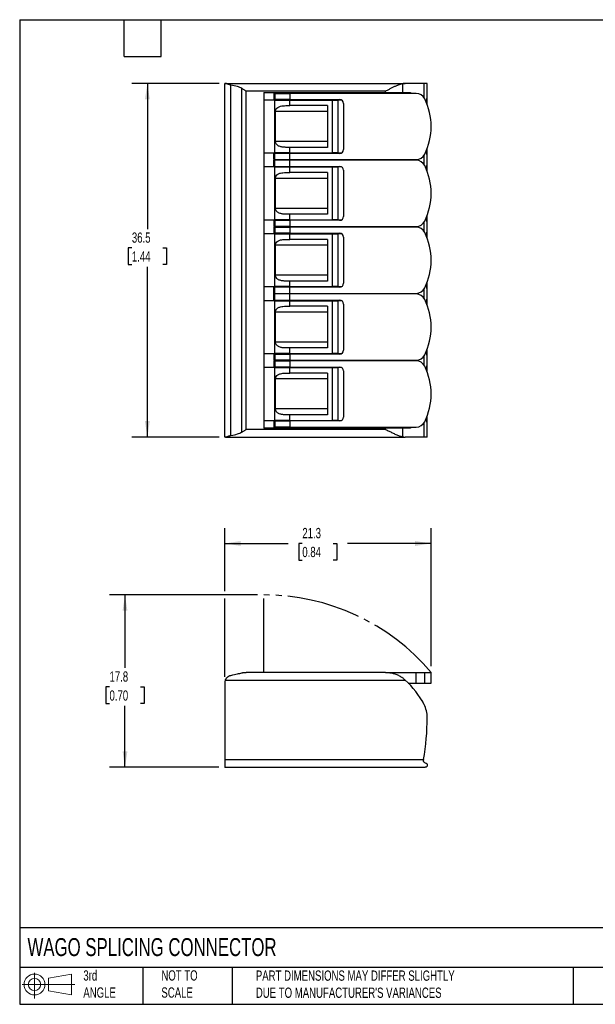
# Model space of a CAD drawing. Header units: millimetres. Extents: x 3 to 137, y 3 to 105.
# Tile 1 of 3: x 3 to 63, y 3 to 105. Entities that reach past the tile are written whole.
import ezdxf

# ---------------------------------------------------------------- set-up
doc = ezdxf.new("R2010")
doc.units = ezdxf.units.MM
doc.header["$LTSCALE"] = 0.5
doc.linetypes.add('SLD-Center', pattern=[19.05, 15.24, -1.27, 1.27, -1.27])
doc.linetypes.add('SLD-Solid', pattern=[0])
doc.layers.add('CENTER', color=40, linetype='SLD-Center')
doc.layers.add('SLD-DEFPOINTS', color=7, linetype='Continuous')
doc.layers.add('DIMENSIONS', color=140, linetype='SLD-Solid', lineweight=25)
doc.layers.add('TEXT', color=140, linetype='SLD-Solid', lineweight=25)
doc.styles.add('SLDTEXTSTYLE0', font='TXT', dxfattribs={"width": 0.7})
doc.dimstyles.new('SLDDIMSTYLE0', dxfattribs={"dimtxt": 1.079004, "dimasz": 1.651, "dimexe": 0, "dimexo": 0.0625, "dimgap": 0.269751, "dimtad": 0, "dimtih": 1, "dimtoh": 1, "dimrnd": 1e-09, "dimzin": 12, "dimdsep": 46, "dimtxsty": 'SLDTEXTSTYLE0', "dimsah": 1, "dimcen": 0.09, "dimadec": 0, "dimazin": 3, "dimtfac": 1, "dimtofl": 0, "dimtmove": 0, "dimatfit": 3, "dimfxl": 0, "dimfrac": 2, "dimtolj": 1, "dimtzin": 12, "dimarcsym": 0})

# ---------------------------------------------------------------- blocks, each defined once
blk = doc.blocks.new('Block11')
at = {"color": 7, "linetype": 'SLD-Solid', "lineweight": 18}
for p, q in [((1.29, 2.66), (1.29, 0)), ((2.74, 2.08), (5.09, 2.52)), ((2.74, 0.8), (2.74, 2.08)), ((5.09, 2.52), (5.09, 0.37)), ((0, 1.44), (5.44, 1.44)), ((2.74, 0.8), (5.09, 0.37))]:
    blk.add_line(p, q, dxfattribs=at)
for radius in [1.08, 0.643]:
    blk.add_circle((1.29, 1.44), radius, dxfattribs=at)
blk = doc.blocks.new('Block12')
at = {"layer": 'SLD-DEFPOINTS'}
blk.add_blockref('Block11', (0, 0), dxfattribs=at)
blk = doc.blocks.new('_D')
at = {"layer": 'DIMENSIONS'}
for p, q in [((27.74, 45.43), (12.46, 45.43)), ((14.05, 45.43), (14.05, 37.88)), ((12.45, 35.92), (12.08, 35.92)), ((12.08, 35.92), (12.08, 34.21)), ((15.65, 35.92), (16.02, 35.92)), ((16.02, 35.92), (16.02, 34.21)), ((12.08, 34.21), (12.45, 34.21)), ((14.05, 27.63), (14.05, 33.97)), ((16.02, 34.21), (15.65, 34.21)), ((23.73, 27.63), (12.46, 27.63))]:
    blk.add_line(p, q, dxfattribs=at)
for points in [[(14.05, 45.43), (13.8, 43.78), (14.3, 43.78)], [(14.05, 27.63), (14.3, 29.28), (13.8, 29.28)]]:
    blk.add_solid(points, dxfattribs=at)
at = {"layer": 'DIMENSIONS', "char_height": 1.058, "attachment_point": 1, "style": 'SLDTEXTSTYLE0'}
for s, insert in [('17.8', (12.45, 37.53)), ('0.70', (12.45, 35.57))]:
    blk.add_mtext(s, dxfattribs=dict(at, insert=insert))
blk = doc.blocks.new('_D_1')
at = {"layer": 'DIMENSIONS'}
for p, q in [((24.36, 45.81), (24.36, 52.31)), ((45.66, 38.06), (45.66, 52.31)), ((24.36, 50.73), (30.9, 50.73)), ((32.36, 50.73), (32, 50.73)), ((32, 50.73), (32, 49.01)), ((35.56, 50.73), (35.93, 50.73)), ((35.93, 50.73), (35.93, 49.01)), ((45.66, 50.73), (37.03, 50.73)), ((32, 49.01), (32.36, 49.01)), ((35.93, 49.01), (35.56, 49.01)), ((24.36, 36.97), (24.36, 45.05))]:
    blk.add_line(p, q, dxfattribs=at)
for points in [[(24.36, 50.73), (26.01, 50.47), (26.01, 50.98)], [(45.66, 50.73), (44.01, 50.98), (44.01, 50.47)]]:
    blk.add_solid(points, dxfattribs=at)
at = {"layer": 'DIMENSIONS', "char_height": 1.058, "attachment_point": 1, "style": 'SLDTEXTSTYLE0'}
for s, insert in [('21.3', (32.36, 52.33)), ('0.84', (32.36, 50.38))]:
    blk.add_mtext(s, dxfattribs=dict(at, insert=insert))
blk = doc.blocks.new('_D_3')
at = {"layer": 'DIMENSIONS'}
for p, q in [((23.78, 98.2), (14.77, 98.2)), ((16.36, 98.2), (16.36, 83.17)), ((14.76, 81.22), (14.39, 81.22)), ((14.39, 81.22), (14.39, 79.5)), ((17.96, 81.22), (18.33, 81.22)), ((18.33, 81.22), (18.33, 79.5)), ((14.39, 79.5), (14.76, 79.5)), ((16.36, 61.7), (16.36, 79.26)), ((18.33, 79.5), (17.96, 79.5)), ((23.78, 61.7), (14.77, 61.7))]:
    blk.add_line(p, q, dxfattribs=at)
for points in [[(16.36, 98.2), (16.11, 96.55), (16.61, 96.55)], [(16.36, 61.7), (16.61, 63.35), (16.11, 63.35)]]:
    blk.add_solid(points, dxfattribs=at)
at = {"layer": 'DIMENSIONS', "char_height": 1.058, "attachment_point": 1, "style": 'SLDTEXTSTYLE0'}
for s, insert in [('36.5', (14.76, 82.82)), ('1.44', (14.76, 80.87))]:
    blk.add_mtext(s, dxfattribs=dict(at, insert=insert))

msp = doc.modelspace()

# ---------------------------------------------------------------- linework, layer by layer
for p, q in [((24.36, 61.704), (24.36, 98.204)), ((24.413, 98.204), (24.36, 98.204)), ((24.413, 98.204), (42.986, 98.204)), ((24.984, 61.874), (24.984, 98.033)), ((26.119, 62.227), (26.119, 97.68)), ((42.726, 97.279), (42.726, 98.171)), ((44.927, 98.204), (42.986, 98.204)), ((45.26, 98.204), (44.927, 98.204)), ((44.927, 96.734), (44.927, 98.204)), ((45.26, 96.861), (45.26, 98.204)), ((45.26, 95.999), (45.26, 97.964)), ((40.96, 97.404), (26.56, 97.404)), ((26.56, 62.504), (26.56, 97.404)), ((28.37, 97.279), (40.96, 97.279)), ((28.37, 97.279), (28.37, 62.629)), ((29.41, 97.174), (29.41, 96.534)), ((29.51, 97.174), (29.41, 97.174)), ((29.41, 96.534), (29.51, 96.534)), ((29.51, 97.174), (29.51, 96.534)), ((29.51, 97.174), (31.06, 97.174)), ((31.06, 96.534), (29.51, 96.534)), ((31.06, 97.174), (31.06, 96.534)), ((44.099, 97.174), (31.06, 97.174)), ((31.06, 96.534), (36.21, 96.534)), ((40.96, 97.279), (40.96, 97.404)), ((40.96, 97.279), (42.726, 97.279)), ((42.726, 97.279), (43.545, 97.279)), ((43.544, 97.174), (43.544, 97.204)), ((43.545, 97.204), (43.544, 97.204)), ((43.545, 97.279), (43.545, 97.204)), ((43.569, 97.204), (43.545, 97.204)), ((43.569, 97.174), (43.569, 97.204)), ((29.51, 96.479), (28.37, 96.479)), ((29.51, 96.479), (31.06, 96.479)), ((29.51, 91.029), (29.51, 96.479)), ((30.659, 95.904), (31.06, 95.904)), ((31.06, 95.904), (31.06, 96.479)), ((31.06, 96.479), (35.46, 96.479)), ((34.96, 95.904), (31.06, 95.904)), ((34.96, 95.904), (34.96, 91.604)), ((35.46, 96.479), (36.052, 96.479)), ((35.46, 91.029), (35.46, 96.479)), ((36.052, 91.029), (36.052, 96.479)), ((36.413, 96.479), (36.052, 96.479)), ((36.61, 96.134), (36.61, 91.374)), ((29.579, 92.204), (29.579, 95.304)), ((34.96, 95.304), (29.579, 95.304)), ((34.96, 92.204), (29.579, 92.204)), ((31.06, 91.604), (30.659, 91.604)), ((31.06, 91.029), (31.06, 91.604)), ((34.96, 91.604), (31.06, 91.604)), ((45.26, 89.099), (45.26, 91.509)), ((28.37, 91.029), (29.51, 91.029)), ((29.41, 90.334), (29.41, 90.974)), ((29.41, 90.974), (29.51, 90.974)), ((31.06, 91.029), (29.51, 91.029)), ((29.51, 90.334), (29.51, 90.974)), ((31.06, 90.974), (29.51, 90.974)), ((31.06, 91.029), (35.46, 91.029)), ((36.21, 90.974), (31.06, 90.974)), ((31.06, 90.334), (31.06, 90.974)), ((36.052, 91.029), (35.46, 91.029)), ((36.052, 91.029), (36.413, 91.029)), ((44.927, 89.834), (44.927, 90.773)), ((45.26, 89.961), (45.26, 90.637)), ((29.51, 89.579), (28.37, 89.579)), ((29.51, 90.334), (29.41, 90.334)), ((29.41, 89.634), (29.41, 90.274)), ((29.41, 90.274), (29.51, 90.274)), ((29.51, 89.634), (29.41, 89.634)), ((29.51, 90.334), (31.06, 90.334)), ((29.51, 89.634), (29.51, 90.274)), ((31.06, 90.274), (29.51, 90.274)), ((29.51, 89.634), (31.06, 89.634)), ((29.51, 84.129), (29.51, 89.579)), ((29.51, 89.579), (31.06, 89.579)), ((31.06, 90.334), (44.099, 90.334)), ((31.06, 89.634), (31.06, 90.274)), ((44.099, 90.274), (31.06, 90.274)), ((31.06, 89.634), (36.21, 89.634)), ((31.06, 89.004), (31.06, 89.579)), ((31.06, 89.579), (35.46, 89.579)), ((35.46, 84.129), (35.46, 89.579)), ((35.46, 89.579), (36.052, 89.579)), ((36.052, 84.129), (36.052, 89.579)), ((36.413, 89.579), (36.052, 89.579)), ((43.544, 90.274), (43.544, 90.334)), ((43.569, 90.274), (43.569, 90.334)), ((29.579, 85.304), (29.579, 88.404)), ((34.96, 88.404), (29.579, 88.404)), ((30.659, 89.004), (31.06, 89.004)), ((34.96, 89.004), (31.06, 89.004)), ((34.96, 89.004), (34.96, 84.704)), ((36.61, 89.234), (36.61, 84.474)), ((34.96, 85.304), (29.579, 85.304)), ((31.06, 84.704), (30.659, 84.704)), ((31.06, 84.129), (31.06, 84.704)), ((34.96, 84.704), (31.06, 84.704)), ((45.26, 82.199), (45.26, 84.609)), ((28.37, 84.129), (29.51, 84.129)), ((29.41, 84.074), (29.41, 83.434)), ((29.51, 84.074), (29.41, 84.074)), ((29.41, 83.434), (29.51, 83.434)), ((29.41, 83.374), (29.41, 82.734)), ((29.51, 83.374), (29.41, 83.374)), ((31.06, 84.129), (29.51, 84.129)), ((29.51, 84.074), (29.51, 83.434)), ((29.51, 84.074), (31.06, 84.074)), ((31.06, 83.434), (29.51, 83.434)), ((29.51, 83.374), (29.51, 82.734)), ((29.51, 83.374), (31.06, 83.374)), ((31.06, 84.129), (35.46, 84.129)), ((31.06, 84.074), (31.06, 83.434)), ((36.21, 84.074), (31.06, 84.074)), ((31.06, 83.434), (44.099, 83.434)), ((31.06, 83.374), (31.06, 82.734)), ((44.099, 83.374), (31.06, 83.374)), ((36.052, 84.129), (35.46, 84.129)), ((36.052, 84.129), (36.413, 84.129)), ((43.544, 83.374), (43.544, 83.434)), ((43.569, 83.374), (43.569, 83.434)), ((44.927, 82.934), (44.927, 83.873)), ((45.26, 83.061), (45.26, 83.737)), ((29.51, 82.679), (28.37, 82.679)), ((29.41, 82.734), (29.51, 82.734)), ((31.06, 82.734), (29.51, 82.734)), ((29.51, 82.679), (31.06, 82.679)), ((29.51, 77.229), (29.51, 82.679)), ((31.06, 82.734), (36.21, 82.734)), ((31.06, 82.104), (31.06, 82.679)), ((31.06, 82.679), (35.46, 82.679)), ((35.46, 77.229), (35.46, 82.679)), ((35.46, 82.679), (36.052, 82.679)), ((36.052, 77.229), (36.052, 82.679)), ((36.413, 82.679), (36.052, 82.679)), ((36.61, 82.334), (36.61, 77.574)), ((29.579, 78.404), (29.579, 81.504)), ((34.96, 81.504), (29.579, 81.504)), ((30.659, 82.104), (31.06, 82.104)), ((34.96, 82.104), (31.06, 82.104)), ((34.96, 82.104), (34.96, 77.804)), ((34.96, 78.404), (29.579, 78.404)), ((28.37, 77.229), (29.51, 77.229)), ((31.06, 77.229), (29.51, 77.229)), ((31.06, 77.804), (30.659, 77.804)), ((31.06, 77.229), (31.06, 77.804)), ((34.96, 77.804), (31.06, 77.804)), ((31.06, 77.229), (35.46, 77.229)), ((36.052, 77.229), (35.46, 77.229)), ((36.052, 77.229), (36.413, 77.229)), ((45.26, 75.299), (45.26, 77.709)), ((29.41, 76.534), (29.41, 77.174)), ((29.41, 77.174), (29.51, 77.174)), ((29.51, 76.534), (29.41, 76.534)), ((29.41, 75.834), (29.41, 76.474)), ((29.41, 76.474), (29.51, 76.474)), ((29.51, 76.534), (29.51, 77.174)), ((31.06, 77.174), (29.51, 77.174)), ((29.51, 76.534), (31.06, 76.534)), ((29.51, 75.834), (29.51, 76.474)), ((31.06, 76.474), (29.51, 76.474)), ((36.21, 77.174), (31.06, 77.174)), ((31.06, 76.534), (31.06, 77.174)), ((31.06, 76.534), (44.099, 76.534)), ((31.06, 75.834), (31.06, 76.474)), ((44.099, 76.474), (31.06, 76.474)), ((43.544, 76.474), (43.544, 76.534)), ((43.569, 76.474), (43.569, 76.534)), ((44.927, 76.034), (44.927, 76.973)), ((45.26, 76.161), (45.26, 76.837)), ((29.51, 75.779), (28.37, 75.779)), ((29.51, 75.834), (29.41, 75.834)), ((29.51, 75.834), (31.06, 75.834)), ((29.51, 70.329), (29.51, 75.779)), ((29.51, 75.779), (31.06, 75.779)), ((30.659, 75.204), (31.06, 75.204)), ((31.06, 75.834), (36.21, 75.834)), ((31.06, 75.204), (31.06, 75.779)), ((31.06, 75.779), (35.46, 75.779)), ((34.96, 75.204), (31.06, 75.204)), ((34.96, 75.204), (34.96, 70.904)), ((35.46, 70.329), (35.46, 75.779)), ((35.46, 75.779), (36.052, 75.779)), ((36.052, 70.329), (36.052, 75.779)), ((36.413, 75.779), (36.052, 75.779)), ((36.61, 75.434), (36.61, 70.674)), ((29.579, 71.504), (29.579, 74.604)), ((34.96, 74.604), (29.579, 74.604)), ((34.96, 71.504), (29.579, 71.504)), ((28.37, 70.329), (29.51, 70.329)), ((29.41, 70.274), (29.41, 69.634)), ((29.51, 70.274), (29.41, 70.274)), ((31.06, 70.329), (29.51, 70.329)), ((29.51, 70.274), (31.06, 70.274)), ((29.51, 70.274), (29.51, 69.634)), ((31.06, 70.904), (30.659, 70.904)), ((31.06, 70.329), (31.06, 70.904)), ((34.96, 70.904), (31.06, 70.904)), ((31.06, 70.329), (35.46, 70.329)), ((31.06, 70.274), (31.06, 69.634)), ((36.21, 70.274), (31.06, 70.274)), ((36.052, 70.329), (35.46, 70.329)), ((36.052, 70.329), (36.413, 70.329)), ((45.26, 68.399), (45.26, 70.809)), ((29.41, 69.634), (29.51, 69.634)), ((29.41, 69.574), (29.41, 68.934)), ((29.51, 69.574), (29.41, 69.574)), ((31.06, 69.634), (29.51, 69.634)), ((29.51, 69.574), (29.51, 68.934)), ((29.51, 69.574), (31.06, 69.574)), ((31.06, 69.634), (44.099, 69.634)), ((31.06, 69.574), (31.06, 68.934)), ((44.099, 69.574), (31.06, 69.574)), ((43.544, 69.574), (43.544, 69.634)), ((43.569, 69.574), (43.569, 69.634)), ((44.927, 69.134), (44.927, 70.073)), ((45.26, 69.261), (45.26, 69.937)), ((29.51, 68.879), (28.37, 68.879)), ((29.41, 68.934), (29.51, 68.934)), ((31.06, 68.934), (29.51, 68.934)), ((29.51, 68.879), (31.06, 68.879)), ((29.51, 63.429), (29.51, 68.879)), ((30.659, 68.304), (31.06, 68.304)), ((31.06, 68.934), (36.21, 68.934)), ((31.06, 68.304), (31.06, 68.879)), ((31.06, 68.879), (35.46, 68.879)), ((34.96, 68.304), (31.06, 68.304)), ((34.96, 68.304), (34.96, 64.004)), ((35.46, 63.429), (35.46, 68.879)), ((35.46, 68.879), (36.052, 68.879)), ((36.052, 63.429), (36.052, 68.879)), ((36.413, 68.879), (36.052, 68.879)), ((36.61, 68.534), (36.61, 63.774)), ((29.579, 64.604), (29.579, 67.704)), ((34.96, 67.704), (29.579, 67.704)), ((34.96, 64.604), (29.579, 64.604)), ((28.37, 63.429), (29.51, 63.429)), ((29.41, 63.374), (29.41, 62.734)), ((29.51, 63.374), (29.41, 63.374)), ((31.06, 63.429), (29.51, 63.429)), ((29.51, 63.374), (31.06, 63.374)), ((29.51, 63.374), (29.51, 62.734)), ((31.06, 64.004), (30.659, 64.004)), ((31.06, 63.429), (31.06, 64.004)), ((34.96, 64.004), (31.06, 64.004)), ((31.06, 63.429), (35.46, 63.429)), ((31.06, 63.374), (31.06, 62.734)), ((36.21, 63.374), (31.06, 63.374)), ((36.052, 63.429), (35.46, 63.429)), ((36.052, 63.429), (36.413, 63.429)), ((44.927, 61.704), (44.927, 63.173)), ((45.26, 61.943), (45.26, 63.909)), ((45.26, 61.704), (45.26, 63.037)), ((40.96, 62.504), (26.56, 62.504)), ((40.96, 62.629), (28.37, 62.629)), ((29.41, 62.734), (29.51, 62.734)), ((31.06, 62.734), (29.51, 62.734)), ((31.06, 62.734), (44.099, 62.734)), ((40.96, 62.504), (40.96, 62.629)), ((42.726, 62.629), (40.96, 62.629)), ((42.726, 61.736), (42.726, 62.629)), ((43.545, 62.629), (42.726, 62.629)), ((43.544, 62.704), (43.544, 62.734)), ((43.545, 62.704), (43.544, 62.704)), ((43.545, 62.704), (43.545, 62.629)), ((43.569, 62.704), (43.545, 62.704)), ((43.569, 62.704), (43.569, 62.734)), ((24.413, 61.704), (24.36, 61.704)), ((24.413, 61.704), (42.986, 61.704)), ((44.927, 61.704), (42.986, 61.704)), ((45.26, 61.704), (44.927, 61.704)), ((24.413, 36.626), (42.986, 36.626)), ((40.96, 37.426), (26.56, 37.426)), ((40.96, 37.426), (44.099, 37.426)), ((44.099, 36.326), (44.099, 37.426)), ((44.099, 37.426), (44.997, 37.426)), ((44.997, 36.326), (44.997, 37.426)), ((44.997, 37.426), (45.66, 37.426)), ((45.66, 36.326), (45.66, 37.426)), ((24.36, 36.34), (24.36, 28.426)), ((43.303, 36.326), (44.099, 36.326)), ((44.099, 36.326), (44.997, 36.326)), ((44.997, 36.326), (45.66, 36.326)), ((24.36, 28.426), (24.36, 27.626)), ((24.36, 28.426), (44.873, 28.426)), ((45.03, 27.626), (24.36, 27.626))]:
    msp.add_line(p, q)
for centre, radius, start, end in [((36.21, 96.134), 0.4, 360, 90), ((44.099, 96.174), 1, 26.10388, 90), ((39.16, 93.754), 6.5, 333.89612, 26.10388), ((36.21, 91.374), 0.4, 270, 0), ((44.099, 91.334), 1, 270, 333.89612), ((36.21, 89.234), 0.4, 360, 90), ((44.099, 89.274), 1, 26.10388, 90), ((39.16, 86.854), 6.5, 333.89612, 26.10388), ((36.21, 84.474), 0.4, 270, 0), ((44.099, 84.434), 1, 270, 333.89612), ((44.099, 82.374), 1, 26.10388, 90), ((36.21, 82.334), 0.4, 360, 90), ((39.16, 79.954), 6.5, 333.89612, 26.10388), ((36.21, 77.574), 0.4, 270, 0), ((44.099, 77.534), 1, 270, 333.89612), ((44.099, 75.474), 1, 26.10388, 90), ((36.21, 75.434), 0.4, 360, 90), ((39.16, 73.054), 6.5, 333.89612, 26.10388), ((36.21, 70.674), 0.4, 270, 0), ((44.099, 70.634), 1, 270, 333.89612), ((44.099, 68.574), 1, 26.10388, 90), ((36.21, 68.534), 0.4, 360, 90), ((39.16, 66.154), 6.5, 333.89612, 26.10388), ((36.21, 63.774), 0.4, 270, 0), ((44.099, 63.734), 1, 270, 333.89612), ((25.16, 36.34), 0.8, 159.01871, 180), ((36.96, 29.941), 9, 27.72241, 47.97126), ((42.36, 32.779), 2.9, 359.75518, 27.72241), ((19.51, 32.876), 25.75, 350.04844, 359.75519)]:
    msp.add_arc(centre, radius, start, end)
for points, knots in [([(24.984, 98.033), (24.957, 98.038), (24.904, 98.049), (24.83, 98.069), (24.762, 98.091), (24.698, 98.114), (24.638, 98.137), (24.583, 98.158), (24.533, 98.177), (24.487, 98.191), (24.446, 98.202), (24.424, 98.203), (24.413, 98.204)], [0, 0, 0, 0, 0.1042343, 0.2055894, 0.3048911, 0.4028136, 0.4999538, 0.5969163, 0.6944007, 0.7932836, 0.894684, 1, 1, 1, 1]), ([(26.119, 97.68), (25.975, 97.768), (25.819, 97.825), (25.438, 97.943), (25.212, 97.993), (24.984, 98.033)], [0, 0, 0, 0, 0.4179246, 0.4179246, 1, 1, 1, 1]), ([(26.56, 97.404), (26.523, 97.427), (26.449, 97.474), (26.339, 97.543), (26.229, 97.612), (26.155, 97.658), (26.119, 97.68)], [0, 0, 0, 0, 0.2499598, 0.4999862, 0.750016, 1, 1, 1, 1]), ([(42.726, 98.171), (42.69, 98.163), (42.619, 98.147), (42.511, 98.115), (42.406, 98.08), (42.303, 98.042), (42.201, 98.002), (42.041, 97.935), (41.819, 97.836), (41.534, 97.698), (41.248, 97.552), (41.056, 97.453), (40.96, 97.404)], [0, 0, 0, 0, 0.0657021, 0.1297988, 0.1916114, 0.251405, 0.30969, 0.3669448, 0.5252498, 0.6834867, 0.8417587, 1, 1, 1, 1]), ([(42.986, 98.204), (42.957, 98.203), (42.9, 98.201), (42.813, 98.19), (42.755, 98.178), (42.726, 98.171)], [0, 0, 0, 0, 0.3331648, 0.666844, 1, 1, 1, 1]), ([(45.173, 96.203), (45.173, 96.209), (45.175, 96.267), (45.188, 96.416), (45.216, 96.625), (45.253, 96.805), (45.257, 96.842), (45.26, 96.861)], [0, 0, 0, 0, 0.0183119, 0.1645301, 0.4483739, 0.7247284, 1, 1, 1, 1]), ([(29.579, 95.304), (29.58, 95.321), (29.581, 95.357), (29.591, 95.408), (29.607, 95.458), (29.63, 95.509), (29.694, 95.616), (29.852, 95.753), (30.097, 95.847), (30.374, 95.898), (30.559, 95.902), (30.659, 95.904)], [0, 0, 0, 0, 0.0356232, 0.0706556, 0.1055787, 0.14071, 0.188126, 0.3694171, 0.5956026, 0.7827925, 1, 1, 1, 1]), ([(30.659, 91.604), (30.606, 91.604), (30.5, 91.606), (30.344, 91.619), (30.197, 91.642), (30.052, 91.68), (29.916, 91.733), (29.774, 91.82), (29.648, 91.943), (29.591, 92.083), (29.58, 92.169), (29.58, 92.192), (29.579, 92.204)], [0, 0, 0, 0, 0.1157362, 0.2314112, 0.3444743, 0.4488773, 0.5715499, 0.6767898, 0.8249172, 0.9543334, 0.9770602, 1, 1, 1, 1]), ([(45.26, 90.637), (45.258, 90.655), (45.253, 90.691), (45.218, 90.866), (45.189, 91.071), (45.175, 91.233), (45.173, 91.304), (45.173, 91.323)], [0, 0, 0, 0, 0.2629344, 0.5265921, 0.8001368, 0.9474539, 1, 1, 1, 1]), ([(45.173, 89.303), (45.173, 89.309), (45.175, 89.367), (45.188, 89.516), (45.216, 89.725), (45.253, 89.905), (45.257, 89.942), (45.26, 89.961)], [0, 0, 0, 0, 0.0182959, 0.1645004, 0.4483213, 0.7247106, 1, 1, 1, 1]), ([(29.579, 88.404), (29.58, 88.421), (29.581, 88.457), (29.591, 88.508), (29.607, 88.558), (29.63, 88.609), (29.694, 88.716), (29.852, 88.853), (30.097, 88.947), (30.374, 88.998), (30.559, 89.002), (30.659, 89.004)], [0, 0, 0, 0, 0.03562323, 0.07065562, 0.10557868, 0.14070998, 0.18812596, 0.36941712, 0.5956026, 0.78279247, 1, 1, 1, 1]), ([(30.659, 84.704), (30.606, 84.704), (30.5, 84.706), (30.344, 84.719), (30.197, 84.742), (30.052, 84.78), (29.916, 84.833), (29.774, 84.92), (29.648, 85.043), (29.591, 85.183), (29.58, 85.269), (29.58, 85.292), (29.579, 85.304)], [0, 0, 0, 0, 0.1157362, 0.2314112, 0.3444743, 0.4488773, 0.5715499, 0.6767898, 0.8249172, 0.9543334, 0.9770602, 1, 1, 1, 1]), ([(45.26, 83.737), (45.258, 83.755), (45.253, 83.791), (45.223, 83.939), (45.199, 84.093), (45.184, 84.228), (45.174, 84.341), (45.173, 84.407), (45.173, 84.423)], [0, 0, 0, 0, 0.263375, 0.5314269, 0.6713812, 0.8139434, 0.9573621, 1, 1, 1, 1]), ([(45.173, 82.403), (45.173, 82.409), (45.175, 82.467), (45.188, 82.616), (45.216, 82.825), (45.253, 83.005), (45.257, 83.042), (45.26, 83.061)], [0, 0, 0, 0, 0.0183119, 0.1645301, 0.4483739, 0.7247284, 1, 1, 1, 1]), ([(29.579, 81.504), (29.58, 81.521), (29.581, 81.557), (29.591, 81.608), (29.607, 81.658), (29.63, 81.709), (29.694, 81.816), (29.852, 81.953), (30.097, 82.047), (30.374, 82.098), (30.559, 82.102), (30.659, 82.104)], [0, 0, 0, 0, 0.03562323, 0.07065562, 0.10557868, 0.14070998, 0.18812596, 0.36941712, 0.5956026, 0.78279247, 1, 1, 1, 1]), ([(30.659, 77.804), (30.606, 77.804), (30.5, 77.806), (30.344, 77.819), (30.197, 77.842), (30.052, 77.88), (29.916, 77.933), (29.774, 78.02), (29.648, 78.143), (29.591, 78.283), (29.58, 78.369), (29.58, 78.392), (29.579, 78.404)], [0, 0, 0, 0, 0.1157362, 0.2314112, 0.3444743, 0.4488773, 0.5715499, 0.6767898, 0.8249172, 0.9543334, 0.9770602, 1, 1, 1, 1]), ([(45.26, 76.837), (45.258, 76.855), (45.253, 76.891), (45.223, 77.039), (45.199, 77.193), (45.184, 77.328), (45.174, 77.441), (45.173, 77.507), (45.173, 77.523)], [0, 0, 0, 0, 0.263375, 0.5314269, 0.6713812, 0.8139434, 0.9573621, 1, 1, 1, 1]), ([(29.579, 74.604), (29.58, 74.621), (29.581, 74.657), (29.591, 74.708), (29.607, 74.758), (29.63, 74.809), (29.694, 74.916), (29.852, 75.053), (30.097, 75.147), (30.374, 75.198), (30.559, 75.202), (30.659, 75.204)], [0, 0, 0, 0, 0.0356232, 0.0706556, 0.1055787, 0.14071, 0.188126, 0.3694171, 0.5956026, 0.7827925, 1, 1, 1, 1]), ([(45.173, 75.503), (45.173, 75.509), (45.175, 75.567), (45.188, 75.716), (45.216, 75.925), (45.253, 76.105), (45.257, 76.142), (45.26, 76.161)], [0, 0, 0, 0, 0.0183119, 0.1645301, 0.4483739, 0.7247284, 1, 1, 1, 1]), ([(30.659, 70.904), (30.606, 70.904), (30.5, 70.906), (30.344, 70.919), (30.197, 70.942), (30.052, 70.98), (29.916, 71.033), (29.774, 71.12), (29.648, 71.243), (29.591, 71.383), (29.58, 71.469), (29.58, 71.492), (29.579, 71.504)], [0, 0, 0, 0, 0.1157362, 0.2314112, 0.3444743, 0.4488773, 0.5715499, 0.6767898, 0.8249172, 0.9543334, 0.9770602, 1, 1, 1, 1]), ([(45.26, 69.937), (45.258, 69.955), (45.253, 69.991), (45.218, 70.166), (45.189, 70.371), (45.175, 70.533), (45.173, 70.604), (45.173, 70.623)], [0, 0, 0, 0, 0.2629344, 0.5265921, 0.8001368, 0.9474539, 1, 1, 1, 1]), ([(45.173, 68.603), (45.173, 68.609), (45.175, 68.667), (45.188, 68.816), (45.216, 69.025), (45.253, 69.205), (45.257, 69.242), (45.26, 69.261)], [0, 0, 0, 0, 0.0183119, 0.1645301, 0.4483739, 0.7247284, 1, 1, 1, 1]), ([(29.579, 67.704), (29.58, 67.721), (29.581, 67.757), (29.591, 67.808), (29.607, 67.858), (29.63, 67.909), (29.694, 68.016), (29.852, 68.153), (30.097, 68.247), (30.374, 68.298), (30.559, 68.302), (30.659, 68.304)], [0, 0, 0, 0, 0.0356232, 0.0706556, 0.1055787, 0.14071, 0.188126, 0.3694171, 0.5956026, 0.7827925, 1, 1, 1, 1]), ([(30.659, 64.004), (30.606, 64.004), (30.5, 64.006), (30.344, 64.019), (30.197, 64.042), (30.052, 64.08), (29.916, 64.133), (29.774, 64.22), (29.648, 64.343), (29.591, 64.483), (29.58, 64.569), (29.58, 64.592), (29.579, 64.604)], [0, 0, 0, 0, 0.11573618, 0.2314112, 0.34447431, 0.44887729, 0.57154993, 0.67678975, 0.82491718, 0.95433344, 0.97706019, 1, 1, 1, 1]), ([(45.26, 63.037), (45.258, 63.055), (45.253, 63.091), (45.218, 63.266), (45.189, 63.471), (45.175, 63.633), (45.173, 63.704), (45.173, 63.723)], [0, 0, 0, 0, 0.2629344, 0.5265921, 0.8001368, 0.9474539, 1, 1, 1, 1]), ([(24.984, 61.874), (25.24, 61.92), (25.467, 61.973), (25.819, 62.082), (25.975, 62.139), (26.119, 62.227)], [0, 0, 0, 0, 0.5469547, 0.5469547, 1, 1, 1, 1]), ([(26.119, 62.227), (26.155, 62.25), (26.229, 62.295), (26.339, 62.364), (26.449, 62.434), (26.523, 62.48), (26.56, 62.504)], [0, 0, 0, 0, 0.249984, 0.5000138, 0.7500402, 1, 1, 1, 1]), ([(40.96, 62.504), (41.019, 62.473), (41.137, 62.412), (41.314, 62.321), (41.491, 62.232), (41.667, 62.145), (41.842, 62.062), (42.016, 61.983), (42.19, 61.909), (42.365, 61.841), (42.512, 61.792), (42.633, 61.757), (42.695, 61.743), (42.726, 61.736)], [0, 0, 0, 0, 0.0975482, 0.195127, 0.2927067, 0.3902722, 0.4878305, 0.5854192, 0.6833169, 0.7834214, 0.8877482, 0.9429255, 1, 1, 1, 1]), ([(24.413, 61.704), (24.423, 61.704), (24.443, 61.705), (24.479, 61.714), (24.52, 61.726), (24.565, 61.742), (24.613, 61.761), (24.665, 61.781), (24.72, 61.802), (24.78, 61.822), (24.843, 61.842), (24.911, 61.86), (24.959, 61.87), (24.984, 61.874)], [0, 0, 0, 0, 0.0960336, 0.1886204, 0.2788655, 0.3676809, 0.4558037, 0.5438307, 0.6322671, 0.7215799, 0.8122528, 0.9048382, 1, 1, 1, 1]), ([(42.726, 61.736), (42.769, 61.727), (42.857, 61.708), (42.943, 61.705), (42.986, 61.704)], [0, 0, 0, 0, 0.5000001, 1, 1, 1, 1]), ([(24.413, 36.626), (24.423, 36.65), (24.443, 36.697), (24.479, 36.762), (24.52, 36.821), (24.565, 36.875), (24.613, 36.925), (24.665, 36.969), (24.72, 37.009), (24.78, 37.045), (24.843, 37.075), (24.911, 37.101), (24.959, 37.114), (24.984, 37.12)], [0, 0, 0, 0, 0.0960336, 0.1886204, 0.2788655, 0.3676809, 0.4558037, 0.5438307, 0.6322671, 0.7215799, 0.8122528, 0.9048382, 1, 1, 1, 1]), ([(24.984, 37.12), (25.24, 37.178), (25.467, 37.229), (25.819, 37.309), (25.975, 37.344), (26.119, 37.377)], [0, 0, 0, 0, 0.5469547, 0.5469547, 1, 1, 1, 1]), ([(26.119, 37.377), (26.155, 37.385), (26.229, 37.4), (26.339, 37.415), (26.449, 37.424), (26.523, 37.426), (26.56, 37.426)], [0, 0, 0, 0, 0.249984, 0.5000138, 0.7500402, 1, 1, 1, 1]), ([(40.96, 37.426), (41.019, 37.425), (41.137, 37.423), (41.314, 37.407), (41.491, 37.381), (41.667, 37.344), (41.842, 37.296), (42.016, 37.236), (42.19, 37.165), (42.365, 37.08), (42.512, 36.995), (42.633, 36.917), (42.695, 36.874), (42.726, 36.852)], [0, 0, 0, 0, 0.0975482, 0.195127, 0.2927067, 0.3902722, 0.4878305, 0.5854192, 0.6833169, 0.7834214, 0.8877482, 0.9429255, 1, 1, 1, 1]), ([(42.726, 36.852), (42.769, 36.815), (42.857, 36.741), (42.943, 36.665), (42.986, 36.626)], [0, 0, 0, 0, 0.5000001, 1, 1, 1, 1]), ([(44.66, 34.601), (44.67, 34.584), (44.691, 34.549), (44.72, 34.5), (44.746, 34.456), (44.768, 34.416), (44.787, 34.383), (44.803, 34.355), (44.816, 34.332), (44.826, 34.315), (44.832, 34.303), (44.833, 34.302), (44.833, 34.301)], [0, 0, 0, 0, 0.1210836, 0.2347608, 0.3452173, 0.4463269, 0.5398079, 0.6296844, 0.7226117, 0.8148163, 0.9069628, 1, 1, 1, 1]), ([(44.972, 28.137), (44.959, 28.144), (44.934, 28.157), (44.905, 28.186), (44.884, 28.216), (44.868, 28.248), (44.859, 28.282), (44.855, 28.318), (44.858, 28.341), (44.86, 28.353)], [0, 0, 0, 0, 0.1711081, 0.3224077, 0.4627739, 0.5976165, 0.7312931, 0.8650462, 1, 1, 1, 1]), ([(45.127, 28.065), (45.141, 28.057), (45.168, 28.043), (45.2, 28.013), (45.226, 27.979), (45.244, 27.943), (45.256, 27.906), (45.261, 27.868), (45.26, 27.831), (45.253, 27.796), (45.241, 27.762), (45.224, 27.731), (45.203, 27.704), (45.179, 27.68), (45.152, 27.66), (45.122, 27.645), (45.092, 27.634), (45.061, 27.627), (45.04, 27.627), (45.03, 27.626)], [0, 0, 0, 0, 0.0482415, 0.0961014, 0.1442327, 0.1932244, 0.2435866, 0.2957454, 0.3500447, 0.4067543, 0.4660795, 0.5281724, 0.5930479, 0.6599328, 0.7281047, 0.796891, 0.8656031, 0.9335415, 1, 1, 1, 1])]:
    msp.add_open_spline(points, degree=3, knots=knots)
for points in [[(44.873, 28.426), (44.871, 28.414), (44.866, 28.39), (44.862, 28.365), (44.86, 28.353)], [(44.972, 28.137), (45.025, 28.112), (45.077, 28.088), (45.127, 28.065)]]:
    msp.add_open_spline(points, degree=3)
at = {"layer": 'CENTER'}
msp.add_line((28.37, 37.426), (28.37, 45.426), dxfattribs=at)
at = {"layer": 'CENTER', "linetype": 'SLD-Center'}
msp.add_arc((28.37, 22.742), 22.684, 40.34049, 90, dxfattribs=at)
at = {"layer": 'TEXT'}
for p, q in [((3.175, 104.775), (136.525, 104.775)), ((3.175, 104.775), (3.175, 3.175)), ((13.97, 100.965), (13.97, 104.775)), ((17.78, 100.965), (17.78, 104.775)), ((13.97, 100.965), (17.78, 100.965)), ((136.525, 11.063), (3.175, 11.063)), ((136.525, 6.985), (3.175, 6.985)), ((15.875, 6.985), (15.875, 3.175)), ((25.106, 6.985), (25.106, 3.175)), ((60.323, 6.985), (60.323, 3.175)), ((3.175, 3.175), (136.525, 3.175))]:
    msp.add_line(p, q, dxfattribs=at)

# ---------------------------------------------------------------- block references
at = {"layer": 'SLD-DEFPOINTS'}
msp.add_blockref('Block12', (3.419, 3.777), dxfattribs=at)

# ---------------------------------------------------------------- texts
at = {"layer": 'TEXT', "attachment_point": 1, "style": 'SLDTEXTSTYLE0'}
for s, insert, char_height in [('WAGO SPLICING CONNECTOR', (3.983, 10.005), 1.85208), ('3rd^JANGLE', (9.748, 6.684), 1.0583), ('NOT TO^JSCALE', (17.808, 6.684), 1.05833), ("PART DIMENSIONS MAY DIFFER SLIGHTLY ^JDUE TO MANUFACTURER'S VARIANCES", (27.56, 6.665), 1.05833)]:
    msp.add_mtext(s, dxfattribs=dict(at, insert=insert, char_height=char_height))

# ---------------------------------------------------------------- dimensions: what is measured, and where the dimension line sits
at = {"layer": 'DIMENSIONS'}
for base, p1, p2, picture, middle in [((16.36, 61.704), (24.413, 98.204), (24.413, 61.704), '_D_3', (16.36, 81.218)), ((14.05, 27.626), (28.37, 45.426), (24.36, 27.626), '_D', (14.05, 35.923))]:
    dim = msp.add_linear_dim(base=base, p1=p1, p2=p2, angle=90, dimstyle='SLDDIMSTYLE0', dxfattribs=at)
    dim.commit()
    dim.dimension.update_dxf_attribs({"geometry": picture, "text_midpoint": middle, "dimtype": 160})
dim = msp.add_linear_dim(base=(45.66, 50.727), p1=(24.36, 36.34), p2=(45.66, 37.426), dimstyle='SLDDIMSTYLE0', dxfattribs=at)
dim.commit()
dim.dimension.update_dxf_attribs({"geometry": '_D_1', "text_midpoint": (33.962, 50.727), "dimtype": 160})

doc.saveas('drawing.dxf')
